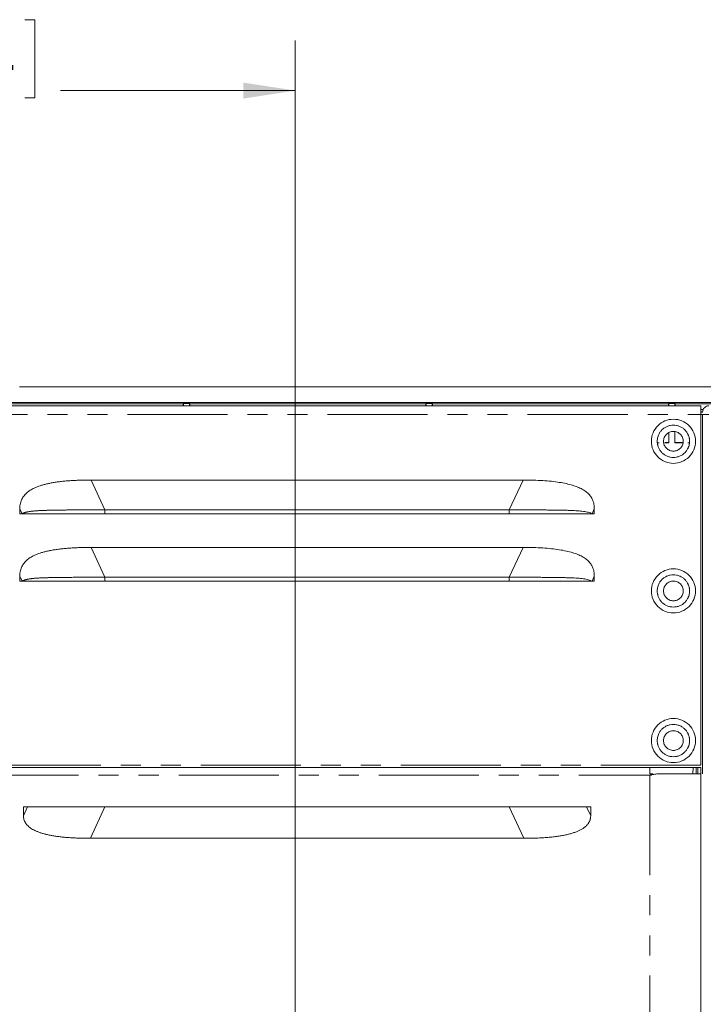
# Model space of a CAD drawing. Header units: millimetres. Extents: x 19 to 844, y 7 to 552.
# Tile 26 of 49: x 726 to 769, y 269 to 332. Entities that reach past the tile are written whole.
import ezdxf

# ---------------------------------------------------------------- set-up
doc = ezdxf.new("R2010")
doc.units = ezdxf.units.MM
doc.linetypes.add('PHANTOM', pattern=[12.7, 6.35, -1.27, 1.27, -1.27, 1.27, -1.27])
doc.styles.add('SLDTEXTSTYLE0', font='TXT', dxfattribs={"width": 0.75})
doc.dimstyles.new('SLDDIMSTYLE1', dxfattribs={"dimtxt": 3.125, "dimasz": 3.302, "dimexe": 0, "dimexo": 0.0625, "dimgap": 0.78125, "dimtad": 0, "dimtih": 1, "dimtoh": 1, "dimlfac": 2, "dimrnd": 1e-09, "dimzin": 4, "dimdsep": 46, "dimtxsty": 'SLDTEXTSTYLE0', "dimsah": 1, "dimcen": 0.09, "dimadec": 0, "dimazin": 1, "dimtfac": 1, "dimtofl": 0, "dimtmove": 0, "dimatfit": 3, "dimfxl": 0, "dimfrac": 2, "dimtolj": 1, "dimtzin": 12, "dimarcsym": 0})

# ---------------------------------------------------------------- blocks, each defined once
blk = doc.blocks.new('*D34')
at = {"color": 7, "linetype": 'Continuous', "lineweight": 0}
for p, q in [((716.716, 331.951), (716.081, 331.951)), ((716.081, 331.951), (716.081, 326.99)), ((726.384, 331.951), (727.019, 331.951)), ((727.019, 331.951), (727.019, 326.99)), ((693.549, 256.578), (693.549, 330.625)), ((743.549, 256.578), (743.549, 330.625)), ((693.549, 327.45), (708.45, 327.45)), ((716.081, 326.99), (716.716, 326.99)), ((727.019, 326.99), (726.384, 326.99)), ((743.549, 327.45), (728.647, 327.45))]:
    blk.add_line(p, q, dxfattribs=at)
for points in [[(693.549, 327.45), (696.851, 326.942), (696.851, 327.958)], [(743.549, 327.45), (740.247, 327.958), (740.247, 326.942)]]:
    blk.add_solid(points, dxfattribs=at)
at = {"color": 7, "linetype": 'Continuous', "lineweight": 0, "char_height": 3.125, "attachment_point": 1, "style": 'SLDTEXTSTYLE0'}
for s, insert in [('3.94', (717.509, 331.019, 3.562)), ('2X', (709.083, 326.391, 3.562)), ('100.0', (715.085, 326.343, 3.562))]:
    blk.add_mtext(s, dxfattribs=dict(at, insert=insert))

msp = doc.modelspace()

# ---------------------------------------------------------------- linework, layer by layer
at = {"color": 7, "linetype": 'Continuous', "lineweight": 15}
for p, q in [((726.0489, 308.6357), (795.2089, 308.6357)), ((541.8889, 307.6457), (795.2089, 307.6457)), ((736.4393, 307.5568), (724.0335, 307.5568)), ((736.462, 307.5795), (736.4393, 307.5568)), ((736.4506, 307.5795), (736.8358, 307.5795)), ((736.462, 307.4357), (736.462, 307.5795)), ((736.8585, 307.5568), (736.8358, 307.5795)), ((736.8358, 307.4357), (736.8358, 307.5795)), ((751.8393, 307.5568), (736.8472, 307.5568)), ((751.862, 307.5795), (751.8393, 307.5568)), ((751.8506, 307.5795), (752.2358, 307.5795)), ((751.862, 307.4357), (751.862, 307.5795)), ((752.2585, 307.5568), (752.2358, 307.5795)), ((752.2358, 307.4357), (752.2358, 307.5795)), ((767.2393, 307.5568), (752.2472, 307.5568)), ((767.262, 307.5795), (767.2393, 307.5568)), ((767.2506, 307.5795), (767.6358, 307.5795)), ((767.262, 307.4357), (767.262, 307.5795)), ((767.6585, 307.5568), (767.6358, 307.5795)), ((767.6358, 307.4357), (767.6358, 307.5795)), ((774.5393, 307.5568), (767.6472, 307.5568)), ((567.7989, 307.4357), (769.2989, 307.4357)), ((769.2989, 307.0607), (769.4039, 307.0607)), ((769.2989, 307.0357), (769.3989, 307.0357)), ((769.2989, 284.6307), (769.2989, 306.8857)), ((769.2989, 306.8857), (769.3989, 306.8857)), ((769.3989, 284.0807), (769.3989, 306.8857)), ((767.2489, 305.7225), (767.2489, 305.1007)), ((767.262, 305.0876), (767.262, 305.7293)), ((767.6358, 305.0876), (767.6358, 305.7945)), ((767.6489, 305.7908), (767.6489, 305.1007)), ((766.5434, 305.0876), (766.6436, 305.0876)), ((767.2489, 305.1007), (766.9949, 305.1007)), ((767.0051, 305.0876), (767.262, 305.0876)), ((767.2489, 305.1007), (767.262, 305.0876)), ((767.6489, 305.1007), (767.6358, 305.0876)), ((767.6358, 305.0876), (768.1569, 305.0876)), ((768.1029, 305.1007), (767.6489, 305.1007)), ((768.4542, 305.0876), (768.5544, 305.0876)), ((758.0033, 302.726), (730.5945, 302.726)), ((726.068, 300.9023), (726.068, 300.5857)), ((731.4677, 300.8356), (757.1301, 300.8356)), ((762.5298, 300.5857), (762.5298, 300.9023)), ((726.068, 300.5857), (726.2142, 300.5857)), ((726.2142, 300.5857), (726.5606, 300.5857)), ((726.5926, 300.5857), (731.4677, 300.5857)), ((757.1301, 300.5857), (731.4677, 300.5857)), ((757.1301, 300.5857), (757.1302, 300.5857)), ((762.3836, 300.5857), (762.0372, 300.5857)), ((762.3836, 300.5857), (762.5298, 300.5857)), ((758.0033, 298.4485), (730.5945, 298.4485)), ((726.068, 296.6248), (726.068, 296.3082)), ((726.068, 296.3082), (726.2142, 296.3082)), ((726.2142, 296.3082), (726.5606, 296.3082)), ((726.5926, 296.3082), (731.4677, 296.3082)), ((731.4677, 296.5581), (757.1301, 296.5581)), ((757.1301, 296.3082), (731.4677, 296.3082)), ((757.1301, 296.3082), (757.1302, 296.3082)), ((762.3836, 296.3082), (762.0372, 296.3082)), ((762.3836, 296.3082), (762.5298, 296.3082)), ((762.5298, 296.3082), (762.5298, 296.6248)), ((571.0489, 284.4807), (766.0489, 284.4807)), ((768.9921, 284.4807), (769.0989, 284.4807)), ((769.2989, 284.0807), (769.2989, 284.4807)), ((766.0489, 284.0807), (766.2516, 284.0807)), ((766.2516, 284.0201), (766.2516, 284.0807)), ((766.2516, 284.0288), (766.5001, 284.0807)), ((766.5001, 284.0807), (766.5634, 284.0807)), ((769.2989, 284.0807), (769.2989, 185.8807)), ((726.2989, 281.9807), (762.2989, 281.9807)), ((726.2989, 281.9807), (726.2989, 281.4141)), ((762.2989, 281.4141), (762.2989, 281.9807)), ((730.5439, 279.9807), (758.0539, 279.9807))]:
    msp.add_line(p, q, dxfattribs=at)
at = {"color": 8, "linetype": 'PHANTOM', "lineweight": 0}
for p, q in [((769.444, 307.2107), (769.2989, 307.2107)), ((567.7989, 306.8857), (769.2989, 306.8857)), ((731.4677, 300.8356), (730.5945, 302.726)), ((758.0033, 302.726), (757.1301, 300.8356)), ((726.2142, 300.5857), (726.068, 300.9023)), ((731.4677, 300.8356), (731.4677, 300.5857)), ((757.1301, 300.8356), (757.1301, 300.5857)), ((762.3836, 300.5857), (762.5298, 300.9023)), ((731.4677, 296.5581), (730.5945, 298.4485)), ((758.0033, 298.4485), (757.1301, 296.5581)), ((726.2142, 296.3082), (726.068, 296.6248)), ((731.4677, 296.5581), (731.4677, 296.3082)), ((757.1301, 296.5581), (757.1301, 296.3082)), ((762.3836, 296.3082), (762.5298, 296.6248)), ((769.2989, 284.6307), (567.7989, 284.6307)), ((768.7926, 284.4807), (768.7923, 284.0807)), ((768.9918, 284.0807), (768.9921, 284.4807)), ((769.0989, 284.4807), (769.0989, 284.0807)), ((571.0489, 283.9807), (766.0489, 283.9807)), ((766.0489, 283.9807), (766.0489, 185.9807)), ((726.2989, 281.4141), (726.5606, 281.9807)), ((730.5439, 279.9807), (731.4677, 281.9807)), ((758.0539, 279.9807), (757.1301, 281.9807)), ((762.0372, 281.9807), (762.2989, 281.4141))]:
    msp.add_line(p, q, dxfattribs=at)
at = {"color": 7, "linetype": 'Continuous', "lineweight": 15}
for points, knots in [([(736.4393, 307.5568), (736.4391, 307.5564), (736.4389, 307.5401), (736.4384, 307.4846), (736.4382, 307.4458), (736.438, 307.4068)], [0, 0, 0, 0, 0.5, 0.5, 1, 1, 1, 1]), ([(736.8598, 307.4068), (736.8596, 307.4458), (736.8594, 307.4846), (736.8589, 307.5401), (736.8587, 307.5564), (736.8585, 307.5568)], [0, 0, 0, 0, 0.5, 0.5, 1, 1, 1, 1]), ([(751.8393, 307.5568), (751.8391, 307.5564), (751.8389, 307.5401), (751.8384, 307.4846), (751.8382, 307.4458), (751.838, 307.4068)], [0, 0, 0, 0, 0.5, 0.5, 1, 1, 1, 1]), ([(752.2598, 307.4068), (752.2596, 307.4458), (752.2594, 307.4846), (752.2589, 307.5401), (752.2587, 307.5564), (752.2585, 307.5568)], [0, 0, 0, 0, 0.5, 0.5, 1, 1, 1, 1]), ([(767.2393, 307.5568), (767.2391, 307.5564), (767.2389, 307.5401), (767.2384, 307.4846), (767.2382, 307.4458), (767.238, 307.4068)], [0, 0, 0, 0, 0.5, 0.5, 1, 1, 1, 1]), ([(767.6598, 307.4068), (767.6596, 307.4458), (767.6594, 307.4846), (767.6589, 307.5401), (767.6587, 307.5564), (767.6585, 307.5568)], [0, 0, 0, 0, 0.5, 0.5, 1, 1, 1, 1]), ([(769.2989, 307.4357), (769.2989, 307.4357), (769.2989, 307.4214), (769.2989, 307.3663), (769.2989, 307.3255), (769.2989, 307.2237), (769.2989, 307.1627), (769.2989, 307.0297), (769.2989, 306.9577), (769.2989, 306.8857)], [0, 0, 0, 0, 0.25, 0.25, 0.5, 0.5, 0.75, 0.75, 1, 1, 1, 1]), ([(769.7989, 307.4357), (769.6942, 307.4357), (769.5901, 307.3926), (769.442, 307.2445), (769.3989, 307.1404), (769.3989, 307.0357)], [0, 0, 0, 0, 0.5, 0.5, 1, 1, 1, 1]), ([(766.1489, 305.1857), (766.1489, 305.369), (766.1853, 305.5521), (766.3256, 305.8908), (766.4294, 306.0461), (766.6885, 306.3052), (766.8438, 306.409), (767.1825, 306.5493), (767.3656, 306.5857), (767.5489, 306.5857)], [0, 0, 0, 0, 0.25, 0.25, 0.5, 0.5, 0.75, 0.75, 1, 1, 1, 1]), ([(767.5489, 306.5857), (767.7322, 306.5857), (767.9154, 306.5493), (768.254, 306.409), (768.4093, 306.3052), (768.6684, 306.0461), (768.7722, 305.8908), (768.9125, 305.5521), (768.9489, 305.369), (768.9489, 305.1857)], [0, 0, 0, 0, 0.25, 0.25, 0.5, 0.5, 0.75, 0.75, 1, 1, 1, 1]), ([(769.3989, 306.8857), (769.3995, 306.8857), (769.4006, 306.8857), (769.4082, 306.8857), (769.4203, 306.8857), (769.4372, 306.8857), (769.4587, 306.8857), (769.485, 306.8857), (769.5224, 306.8857), (769.5749, 306.8857), (769.6442, 306.8857), (769.7199, 306.8857), (769.7723, 306.8857), (769.7989, 306.8857)], [0, 0, 0, 0, 0.0741216, 0.1458791, 0.2161293, 0.2857847, 0.3557812, 0.427041, 0.5004389, 0.6238899, 0.7502344, 0.8729231, 1, 1, 1, 1]), ([(768.5739, 305.1857), (768.5735, 305.2082), (768.5726, 305.2531), (768.5659, 305.3199), (768.5551, 305.3859), (768.5399, 305.451), (768.5203, 305.5152), (768.4809, 305.6198), (768.407, 305.759), (768.2783, 305.9149), (768.1223, 306.0437), (767.9437, 306.1386), (767.7503, 306.1979), (767.549, 306.2171), (767.3476, 306.1979), (767.1543, 306.1386), (766.9756, 306.0438), (766.8196, 305.9151), (766.6909, 305.7591), (766.6064, 305.6001), (766.556, 305.4519), (766.5289, 305.32), (766.5256, 305.2306), (766.5239, 305.1857)], [0, 0, 0, 0, 0.0210188, 0.0418531, 0.062592, 0.083326, 0.1041455, 0.1251401, 0.1875782, 0.2501042, 0.3125423, 0.3750683, 0.4375064, 0.5000324, 0.5624705, 0.6249965, 0.6874346, 0.7499606, 0.8123987, 0.8749247, 0.9166788, 0.958129, 1, 1, 1, 1]), ([(766.9239, 305.1857), (766.9239, 305.2675), (766.9402, 305.3493), (767.0028, 305.5005), (767.0491, 305.5698), (767.1648, 305.6855), (767.2341, 305.7318), (767.3853, 305.7944), (767.4671, 305.8107), (767.6307, 305.8107), (767.7125, 305.7944), (767.8637, 305.7318), (767.933, 305.6855), (768.0487, 305.5698), (768.095, 305.5005), (768.1576, 305.3493), (768.1739, 305.2675), (768.1739, 305.1857)], [0, 0, 0, 0, 0.125, 0.125, 0.25, 0.25, 0.375, 0.375, 0.5, 0.5, 0.625, 0.625, 0.75, 0.75, 0.875, 0.875, 1, 1, 1, 1]), ([(767.5489, 303.7857), (767.3656, 303.7857), (767.1825, 303.8221), (766.8438, 303.9624), (766.6885, 304.0662), (766.4294, 304.3253), (766.3256, 304.4806), (766.1853, 304.8193), (766.1489, 305.0024), (766.1489, 305.1857)], [0, 0, 0, 0, 0.25, 0.25, 0.5, 0.5, 0.75, 0.75, 1, 1, 1, 1]), ([(766.5239, 305.1857), (766.5243, 305.1632), (766.5252, 305.1183), (766.5319, 305.0515), (766.5427, 304.9855), (766.5579, 304.9204), (766.5775, 304.8562), (766.6169, 304.7516), (766.6908, 304.6124), (766.8195, 304.4565), (766.9755, 304.3277), (767.1541, 304.2328), (767.3475, 304.1736), (767.5488, 304.1543), (767.7502, 304.1735), (767.9435, 304.2328), (768.1222, 304.3276), (768.2782, 304.4563), (768.4069, 304.6123), (768.4914, 304.7713), (768.5418, 304.9195), (768.5689, 305.0514), (768.5722, 305.1408), (768.5739, 305.1857)], [0, 0, 0, 0, 0.0210188, 0.0418531, 0.062592, 0.083326, 0.1041455, 0.1251401, 0.1875782, 0.2501042, 0.3125423, 0.3750683, 0.4375064, 0.5000324, 0.5624705, 0.6249965, 0.6874346, 0.7499606, 0.8123987, 0.8749247, 0.9166788, 0.958129, 1, 1, 1, 1]), ([(768.1739, 305.1857), (768.1739, 305.1039), (768.1576, 305.0221), (768.095, 304.8709), (768.0487, 304.8016), (767.933, 304.6859), (767.8637, 304.6396), (767.7125, 304.577), (767.6307, 304.5607), (767.4671, 304.5607), (767.3853, 304.577), (767.2341, 304.6396), (767.1648, 304.6859), (767.0491, 304.8016), (767.0028, 304.8709), (766.9402, 305.0221), (766.9239, 305.1039), (766.9239, 305.1857)], [0, 0, 0, 0, 0.125, 0.125, 0.25, 0.25, 0.375, 0.375, 0.5, 0.5, 0.625, 0.625, 0.75, 0.75, 0.875, 0.875, 1, 1, 1, 1]), ([(768.9489, 305.1857), (768.9489, 305.0024), (768.9125, 304.8193), (768.7722, 304.4806), (768.6684, 304.3253), (768.4093, 304.0662), (768.254, 303.9624), (767.9154, 303.8221), (767.7322, 303.7857), (767.5489, 303.7857)], [0, 0, 0, 0, 0.25, 0.25, 0.5, 0.5, 0.75, 0.75, 1, 1, 1, 1]), ([(730.5945, 302.726), (730.4733, 302.7255), (730.2359, 302.7245), (729.8878, 302.7162), (729.5553, 302.7028), (729.2384, 302.6839), (728.9371, 302.6596), (728.6512, 302.6297), (728.3808, 302.5941), (728.1256, 302.5529), (727.8855, 302.5062), (727.6605, 302.4537), (727.4059, 302.383), (727.1317, 302.2876), (726.8498, 302.1564), (726.6109, 302.0063), (726.4133, 301.8325), (726.257, 301.6328), (726.1582, 301.4351), (726.1019, 301.2502), (726.0729, 301.0812), (726.0697, 300.9633), (726.068, 300.9023)], [0, 0, 0, 0, 0.0676901, 0.1324715, 0.1943688, 0.2534137, 0.3096425, 0.3630966, 0.4138259, 0.4618888, 0.5073524, 0.5502999, 0.5908299, 0.6547958, 0.7121592, 0.7639959, 0.8117842, 0.8582917, 0.9046617, 0.9342519, 0.9659543, 1, 1, 1, 1]), ([(762.5298, 300.9023), (762.5294, 300.9333), (762.5286, 300.9943), (762.5212, 301.084), (762.5095, 301.1699), (762.4929, 301.252), (762.4717, 301.3302), (762.4276, 301.4589), (762.3411, 301.6324), (762.1849, 301.8321), (761.9874, 302.0059), (761.7484, 302.1562), (761.4665, 302.2874), (761.1319, 302.4038), (760.7415, 302.5034), (760.2935, 302.5857), (759.7945, 302.6494), (759.2439, 302.6939), (758.641, 302.7214), (758.2217, 302.7244), (758.0033, 302.726)], [0, 0, 0, 0, 0.0173168, 0.0340344, 0.0501631, 0.0657267, 0.0807603, 0.0953061, 0.1416498, 0.1881394, 0.2359488, 0.2877997, 0.3451724, 0.4091448, 0.4852838, 0.5698242, 0.6632533, 0.7659271, 0.8781095, 1, 1, 1, 1]), ([(726.2142, 300.5857), (726.2268, 300.5924), (726.2521, 300.6057), (726.2949, 300.6248), (726.3412, 300.643), (726.3913, 300.66), (726.4449, 300.6757), (726.5016, 300.6901), (726.5608, 300.7032), (726.622, 300.7152), (726.6853, 300.7261), (726.7507, 300.7359), (726.8181, 300.7447), (726.8877, 300.7526), (726.9593, 300.76), (727.0331, 300.7667), (727.1091, 300.7727), (727.1873, 300.7781), (727.2677, 300.7829), (727.3503, 300.7871), (727.4352, 300.7909), (727.5223, 300.7942), (727.6118, 300.7974), (727.7036, 300.8004), (727.7977, 300.8032), (727.8943, 300.8058), (727.9932, 300.8081), (728.0946, 300.8103), (728.1985, 300.8124), (728.3049, 300.8142), (728.4138, 300.816), (728.5252, 300.8176), (728.6392, 300.819), (728.7558, 300.8204), (728.8749, 300.8217), (728.9965, 300.8229), (729.1208, 300.8241), (729.2477, 300.8252), (729.3772, 300.8262), (729.5093, 300.8272), (729.6441, 300.8281), (729.7815, 300.8289), (729.9215, 300.8296), (730.0642, 300.8303), (730.2095, 300.831), (730.3576, 300.8317), (730.5082, 300.8323), (730.6616, 300.833), (730.8176, 300.8335), (730.9763, 300.8341), (731.1377, 300.8346), (731.3018, 300.8351), (731.4121, 300.8354), (731.4677, 300.8356)], [0, 0, 0, 0, 0.0136587, 0.0273007, 0.0409204, 0.054528, 0.0681437, 0.0817901, 0.0954836, 0.1092329, 0.1230541, 0.1369733, 0.1510257, 0.1652544, 0.1796993, 0.1943745, 0.2092905, 0.2244608, 0.2399007, 0.2556278, 0.2716611, 0.2880209, 0.304727, 0.3217898, 0.3392162, 0.3570138, 0.3751909, 0.3937565, 0.4127199, 0.43209, 0.4518726, 0.4720734, 0.4926976, 0.5137505, 0.5352371, 0.5571621, 0.5795292, 0.6023419, 0.6256039, 0.6493185, 0.6734889, 0.6981182, 0.723209, 0.7487641, 0.7747856, 0.8012758, 0.8282369, 0.8556711, 0.8835803, 0.9119664, 0.9408309, 0.970175, 1, 1, 1, 1]), ([(757.1301, 300.8356), (757.2701, 300.8352), (757.5443, 300.8344), (757.9468, 300.833), (758.332, 300.8313), (758.6998, 300.8296), (759.0505, 300.8275), (759.384, 300.825), (759.7005, 300.822), (760.0003, 300.8186), (760.2836, 300.8146), (760.5505, 300.8096), (760.8015, 300.8034), (761.0369, 300.7958), (761.2577, 300.7872), (761.4639, 300.7753), (761.6555, 300.759), (761.8339, 300.7389), (761.9984, 300.7123), (762.1494, 300.6785), (762.2828, 300.6361), (762.35, 300.6025), (762.3836, 300.5857)], [0, 0, 0, 0, 0.0751128, 0.147111, 0.2160216, 0.2818791, 0.3447216, 0.4045953, 0.4615545, 0.5156611, 0.5669933, 0.6156421, 0.661734, 0.7054121, 0.7468251, 0.78626, 0.8240056, 0.8602974, 0.8956485, 0.9305444, 0.9652311, 1, 1, 1, 1]), ([(730.5945, 298.4485), (730.4733, 298.448), (730.2359, 298.447), (729.8878, 298.4387), (729.5553, 298.4253), (729.2384, 298.4064), (728.9371, 298.3821), (728.6512, 298.3522), (728.3808, 298.3166), (728.1256, 298.2754), (727.8855, 298.2287), (727.6605, 298.1762), (727.4059, 298.1055), (727.1317, 298.0101), (726.8498, 297.8789), (726.6109, 297.7288), (726.4133, 297.555), (726.257, 297.3553), (726.1582, 297.1576), (726.1019, 296.9727), (726.0729, 296.8037), (726.0697, 296.6858), (726.068, 296.6248)], [0, 0, 0, 0, 0.06769015, 0.13247145, 0.1943688, 0.25341367, 0.30964254, 0.36309665, 0.41382591, 0.46188881, 0.50735243, 0.55029985, 0.59082993, 0.65479581, 0.71215922, 0.76399594, 0.81178422, 0.85829173, 0.90466167, 0.93425188, 0.96595428, 1, 1, 1, 1]), ([(762.5298, 296.6248), (762.5294, 296.6558), (762.5286, 296.7168), (762.5212, 296.8065), (762.5095, 296.8924), (762.4929, 296.9745), (762.4717, 297.0527), (762.4276, 297.1814), (762.3411, 297.3549), (762.1849, 297.5546), (761.9874, 297.7284), (761.7484, 297.8787), (761.4665, 298.0099), (761.1319, 298.1263), (760.7415, 298.2259), (760.2935, 298.3082), (759.7945, 298.3719), (759.2439, 298.4164), (758.641, 298.4439), (758.2217, 298.4469), (758.0033, 298.4485)], [0, 0, 0, 0, 0.0173168, 0.0340344, 0.0501631, 0.0657267, 0.0807603, 0.0953061, 0.1416498, 0.1881394, 0.2359488, 0.2877997, 0.3451724, 0.4091448, 0.4852838, 0.5698242, 0.6632533, 0.7659271, 0.8781095, 1, 1, 1, 1]), ([(766.1489, 295.6857), (766.1489, 295.869), (766.1853, 296.0521), (766.3256, 296.3908), (766.4294, 296.5461), (766.6885, 296.8052), (766.8438, 296.909), (767.1825, 297.0493), (767.3656, 297.0857), (767.5489, 297.0857)], [0, 0, 0, 0, 0.25, 0.25, 0.5, 0.5, 0.75, 0.75, 1, 1, 1, 1]), ([(767.5489, 297.0857), (767.7322, 297.0857), (767.9154, 297.0493), (768.254, 296.909), (768.4093, 296.8052), (768.6684, 296.5461), (768.7722, 296.3908), (768.9125, 296.0521), (768.9489, 295.869), (768.9489, 295.6857)], [0, 0, 0, 0, 0.25, 0.25, 0.5, 0.5, 0.75, 0.75, 1, 1, 1, 1]), ([(726.2142, 296.3082), (726.2268, 296.3149), (726.2521, 296.3282), (726.2949, 296.3473), (726.3412, 296.3655), (726.3913, 296.3825), (726.4449, 296.3982), (726.5016, 296.4126), (726.5608, 296.4257), (726.622, 296.4377), (726.6853, 296.4486), (726.7507, 296.4584), (726.8181, 296.4672), (726.8877, 296.4751), (726.9593, 296.4825), (727.0331, 296.4892), (727.1091, 296.4952), (727.1873, 296.5006), (727.2677, 296.5054), (727.3503, 296.5096), (727.4352, 296.5134), (727.5223, 296.5167), (727.6118, 296.5199), (727.7036, 296.5229), (727.7977, 296.5257), (727.8943, 296.5283), (727.9932, 296.5306), (728.0946, 296.5328), (728.1985, 296.5349), (728.3049, 296.5367), (728.4138, 296.5385), (728.5252, 296.5401), (728.6392, 296.5415), (728.7558, 296.5429), (728.8749, 296.5442), (728.9965, 296.5454), (729.1208, 296.5466), (729.2477, 296.5477), (729.3772, 296.5487), (729.5093, 296.5497), (729.6441, 296.5506), (729.7815, 296.5514), (729.9215, 296.5521), (730.0642, 296.5528), (730.2095, 296.5535), (730.3576, 296.5542), (730.5082, 296.5548), (730.6616, 296.5555), (730.8176, 296.556), (730.9763, 296.5566), (731.1377, 296.5571), (731.3018, 296.5576), (731.4121, 296.5579), (731.4677, 296.5581)], [0, 0, 0, 0, 0.0136587, 0.0273007, 0.0409204, 0.054528, 0.0681437, 0.0817901, 0.0954836, 0.1092329, 0.1230541, 0.1369733, 0.1510257, 0.1652544, 0.1796993, 0.1943745, 0.2092905, 0.2244608, 0.2399007, 0.2556278, 0.2716611, 0.2880209, 0.304727, 0.3217898, 0.3392162, 0.3570138, 0.3751909, 0.3937565, 0.4127199, 0.43209, 0.4518726, 0.4720734, 0.4926976, 0.5137505, 0.5352371, 0.5571621, 0.5795292, 0.6023419, 0.6256039, 0.6493185, 0.6734889, 0.6981182, 0.723209, 0.7487641, 0.7747856, 0.8012758, 0.8282369, 0.8556711, 0.8835803, 0.9119664, 0.9408309, 0.970175, 1, 1, 1, 1]), ([(757.1301, 296.5581), (757.2701, 296.5577), (757.5443, 296.5569), (757.9468, 296.5555), (758.332, 296.5538), (758.6998, 296.5521), (759.0505, 296.55), (759.384, 296.5475), (759.7005, 296.5445), (760.0003, 296.5411), (760.2836, 296.5371), (760.5505, 296.5321), (760.8015, 296.5259), (761.0369, 296.5183), (761.2577, 296.5097), (761.4639, 296.4978), (761.6555, 296.4815), (761.8339, 296.4614), (761.9984, 296.4348), (762.1494, 296.401), (762.2828, 296.3586), (762.35, 296.325), (762.3836, 296.3082)], [0, 0, 0, 0, 0.0751128, 0.147111, 0.2160216, 0.2818791, 0.3447216, 0.4045953, 0.4615545, 0.5156611, 0.5669933, 0.6156421, 0.661734, 0.7054121, 0.7468251, 0.78626, 0.8240056, 0.8602974, 0.8956485, 0.9305444, 0.9652311, 1, 1, 1, 1]), ([(768.5739, 295.6857), (768.5735, 295.7082), (768.5726, 295.7531), (768.5659, 295.8199), (768.5551, 295.8859), (768.5399, 295.951), (768.5203, 296.0152), (768.4809, 296.1198), (768.407, 296.259), (768.2783, 296.4149), (768.1223, 296.5437), (767.9437, 296.6386), (767.7503, 296.6979), (767.549, 296.7171), (767.3476, 296.6979), (767.1543, 296.6386), (766.9756, 296.5438), (766.8196, 296.4151), (766.6909, 296.2591), (766.6064, 296.1001), (766.556, 295.9519), (766.5289, 295.82), (766.5256, 295.7306), (766.5239, 295.6857)], [0, 0, 0, 0, 0.02101884, 0.04185309, 0.06259199, 0.08332597, 0.10414554, 0.12514011, 0.18757819, 0.25010421, 0.31254229, 0.37506831, 0.43750639, 0.50003241, 0.56247049, 0.62499651, 0.68743458, 0.7499606, 0.81239868, 0.8749247, 0.91667881, 0.95812901, 1, 1, 1, 1]), ([(766.9239, 295.6857), (766.9239, 295.7675), (766.9402, 295.8493), (767.0028, 296.0005), (767.0491, 296.0698), (767.1648, 296.1855), (767.2341, 296.2318), (767.3853, 296.2944), (767.4671, 296.3107), (767.6307, 296.3107), (767.7125, 296.2944), (767.8637, 296.2318), (767.933, 296.1855), (768.0487, 296.0698), (768.095, 296.0005), (768.1576, 295.8493), (768.1739, 295.7675), (768.1739, 295.6857)], [0, 0, 0, 0, 0.125, 0.125, 0.25, 0.25, 0.375, 0.375, 0.5, 0.5, 0.625, 0.625, 0.75, 0.75, 0.875, 0.875, 1, 1, 1, 1]), ([(767.5489, 294.2857), (767.3656, 294.2857), (767.1825, 294.3221), (766.8438, 294.4624), (766.6885, 294.5662), (766.4294, 294.8253), (766.3256, 294.9806), (766.1853, 295.3193), (766.1489, 295.5024), (766.1489, 295.6857)], [0, 0, 0, 0, 0.25, 0.25, 0.5, 0.5, 0.75, 0.75, 1, 1, 1, 1]), ([(766.5239, 295.6857), (766.5243, 295.6632), (766.5252, 295.6183), (766.5319, 295.5515), (766.5427, 295.4855), (766.5579, 295.4204), (766.5775, 295.3562), (766.6169, 295.2516), (766.6908, 295.1124), (766.8195, 294.9565), (766.9755, 294.8277), (767.1541, 294.7328), (767.3475, 294.6736), (767.5488, 294.6543), (767.7502, 294.6735), (767.9435, 294.7328), (768.1222, 294.8276), (768.2782, 294.9563), (768.4069, 295.1123), (768.4914, 295.2713), (768.5418, 295.4195), (768.5689, 295.5514), (768.5722, 295.6408), (768.5739, 295.6857)], [0, 0, 0, 0, 0.02101884, 0.04185309, 0.06259199, 0.08332597, 0.10414554, 0.12514011, 0.18757819, 0.25010421, 0.31254229, 0.37506831, 0.43750639, 0.50003241, 0.56247049, 0.62499651, 0.68743458, 0.7499606, 0.81239868, 0.8749247, 0.91667881, 0.95812901, 1, 1, 1, 1]), ([(768.1739, 295.6857), (768.1739, 295.6039), (768.1576, 295.5221), (768.095, 295.3709), (768.0487, 295.3016), (767.933, 295.1859), (767.8637, 295.1396), (767.7125, 295.077), (767.6307, 295.0607), (767.4671, 295.0607), (767.3853, 295.077), (767.2341, 295.1396), (767.1648, 295.1859), (767.0491, 295.3016), (767.0028, 295.3709), (766.9402, 295.5221), (766.9239, 295.6039), (766.9239, 295.6857)], [0, 0, 0, 0, 0.125, 0.125, 0.25, 0.25, 0.375, 0.375, 0.5, 0.5, 0.625, 0.625, 0.75, 0.75, 0.875, 0.875, 1, 1, 1, 1]), ([(768.9489, 295.6857), (768.9489, 295.5024), (768.9125, 295.3193), (768.7722, 294.9806), (768.6684, 294.8253), (768.4093, 294.5662), (768.254, 294.4624), (767.9154, 294.3221), (767.7322, 294.2857), (767.5489, 294.2857)], [0, 0, 0, 0, 0.25, 0.25, 0.5, 0.5, 0.75, 0.75, 1, 1, 1, 1]), ([(766.1489, 286.1857), (766.1489, 286.369), (766.1853, 286.5521), (766.3256, 286.8908), (766.4294, 287.0461), (766.6885, 287.3052), (766.8438, 287.409), (767.1825, 287.5493), (767.3656, 287.5857), (767.5489, 287.5857)], [0, 0, 0, 0, 0.25, 0.25, 0.5, 0.5, 0.75, 0.75, 1, 1, 1, 1]), ([(767.5489, 287.5857), (767.7322, 287.5857), (767.9154, 287.5493), (768.254, 287.409), (768.4093, 287.3052), (768.6684, 287.0461), (768.7722, 286.8908), (768.9125, 286.5521), (768.9489, 286.369), (768.9489, 286.1857)], [0, 0, 0, 0, 0.25, 0.25, 0.5, 0.5, 0.75, 0.75, 1, 1, 1, 1]), ([(768.5739, 286.1857), (768.5735, 286.2082), (768.5726, 286.2531), (768.5659, 286.3199), (768.5551, 286.3859), (768.5399, 286.451), (768.5203, 286.5152), (768.4809, 286.6198), (768.407, 286.759), (768.2783, 286.9149), (768.1223, 287.0437), (767.9437, 287.1386), (767.7503, 287.1979), (767.549, 287.2171), (767.3476, 287.1979), (767.1543, 287.1386), (766.9756, 287.0438), (766.8196, 286.9151), (766.6909, 286.7591), (766.6064, 286.6001), (766.556, 286.4519), (766.5289, 286.32), (766.5256, 286.2306), (766.5239, 286.1857)], [0, 0, 0, 0, 0.02101884, 0.04185309, 0.06259199, 0.08332597, 0.10414554, 0.12514011, 0.18757819, 0.25010421, 0.31254229, 0.37506831, 0.43750639, 0.50003241, 0.56247049, 0.62499651, 0.68743458, 0.7499606, 0.81239868, 0.8749247, 0.91667881, 0.95812901, 1, 1, 1, 1]), ([(766.9239, 286.1857), (766.9239, 286.2675), (766.9402, 286.3493), (767.0028, 286.5005), (767.0491, 286.5698), (767.1648, 286.6855), (767.2341, 286.7318), (767.3853, 286.7944), (767.4671, 286.8107), (767.6307, 286.8107), (767.7125, 286.7944), (767.8637, 286.7318), (767.933, 286.6855), (768.0487, 286.5698), (768.095, 286.5005), (768.1576, 286.3493), (768.1739, 286.2675), (768.1739, 286.1857)], [0, 0, 0, 0, 0.125, 0.125, 0.25, 0.25, 0.375, 0.375, 0.5, 0.5, 0.625, 0.625, 0.75, 0.75, 0.875, 0.875, 1, 1, 1, 1]), ([(767.5489, 284.7857), (767.3656, 284.7857), (767.1825, 284.8221), (766.8438, 284.9624), (766.6885, 285.0662), (766.4294, 285.3253), (766.3256, 285.4806), (766.1853, 285.8193), (766.1489, 286.0024), (766.1489, 286.1857)], [0, 0, 0, 0, 0.25, 0.25, 0.5, 0.5, 0.75, 0.75, 1, 1, 1, 1]), ([(766.5239, 286.1857), (766.5243, 286.1632), (766.5252, 286.1183), (766.5319, 286.0515), (766.5427, 285.9855), (766.5579, 285.9204), (766.5775, 285.8562), (766.6169, 285.7516), (766.6908, 285.6124), (766.8195, 285.4565), (766.9755, 285.3277), (767.1541, 285.2328), (767.3475, 285.1736), (767.5488, 285.1543), (767.7502, 285.1735), (767.9435, 285.2328), (768.1222, 285.3276), (768.2782, 285.4563), (768.4069, 285.6123), (768.4914, 285.7713), (768.5418, 285.9195), (768.5689, 286.0514), (768.5722, 286.1408), (768.5739, 286.1857)], [0, 0, 0, 0, 0.02101884, 0.04185309, 0.06259199, 0.08332597, 0.10414554, 0.12514011, 0.18757819, 0.25010421, 0.31254229, 0.37506831, 0.43750639, 0.50003241, 0.56247049, 0.62499651, 0.68743458, 0.7499606, 0.81239868, 0.8749247, 0.91667881, 0.95812901, 1, 1, 1, 1]), ([(768.1739, 286.1857), (768.1739, 286.1039), (768.1576, 286.0221), (768.095, 285.8709), (768.0487, 285.8016), (767.933, 285.6859), (767.8637, 285.6396), (767.7125, 285.577), (767.6307, 285.5607), (767.4671, 285.5607), (767.3853, 285.577), (767.2341, 285.6396), (767.1648, 285.6859), (767.0491, 285.8016), (767.0028, 285.8709), (766.9402, 286.0221), (766.9239, 286.1039), (766.9239, 286.1857)], [0, 0, 0, 0, 0.125, 0.125, 0.25, 0.25, 0.375, 0.375, 0.5, 0.5, 0.625, 0.625, 0.75, 0.75, 0.875, 0.875, 1, 1, 1, 1]), ([(768.9489, 286.1857), (768.9489, 286.0024), (768.9125, 285.8193), (768.7722, 285.4806), (768.6684, 285.3253), (768.4093, 285.0662), (768.254, 284.9624), (767.9154, 284.8221), (767.7322, 284.7857), (767.5489, 284.7857)], [0, 0, 0, 0, 0.25, 0.25, 0.5, 0.5, 0.75, 0.75, 1, 1, 1, 1]), ([(766.0489, 284.4368), (766.0489, 284.4163), (766.0489, 284.371), (766.0489, 284.2441), (766.0489, 284.1352), (766.0489, 284.0807)], [0, 0, 0, 0, 0.2912173, 0.6456086, 1, 1, 1, 1]), ([(766.0495, 284.4807), (766.0496, 284.4807), (766.3376, 284.4807), (766.9134, 284.4807), (767.6925, 284.4807), (768.3108, 284.4807), (768.6791, 284.4807), (768.7772, 284.4807), (768.7925, 284.4807)], [0.00041618, 0.00041618, 0.00041618, 0.00041618, 0.00046708, 0.20940003, 0.41833299, 0.62726595, 0.8361989, 1, 1, 1, 1]), ([(768.7926, 284.4807), (768.796, 284.4807), (768.819, 284.4807), (768.8922, 284.4807), (768.942, 284.4807), (768.9921, 284.4807)], [0, 0, 0, 0, 0.5, 0.5, 1, 1, 1, 1]), ([(769.0989, 284.4807), (769.1097, 284.4807), (769.1309, 284.4807), (769.1615, 284.4807), (769.1902, 284.4807), (769.2168, 284.4807), (769.2426, 284.4807), (769.2663, 284.4807), (769.2846, 284.4807), (769.2966, 284.4807), (769.2981, 284.4807), (769.2989, 284.4807)], [0, 0, 0, 0, 0.1030424, 0.2021112, 0.2996526, 0.398227, 0.5003169, 0.623798, 0.7501734, 0.872892, 1, 1, 1, 1]), ([(766.2516, 284.0807), (766.2178, 284.0642), (766.1502, 284.0311), (766.0827, 283.9975), (766.0489, 283.9807)], [0, 0, 0, 0, 0.5000017, 1, 1, 1, 1]), ([(766.0489, 283.9807), (766.0492, 283.9808), (766.0499, 283.981), (766.0496, 283.9808), (766.0495, 283.9808)], [0, 0, 0, 0, 0.4999989, 1, 1, 1, 1]), ([(766.0495, 283.9808), (766.0607, 283.9818), (766.0832, 283.984), (766.117, 283.9872), (766.1394, 283.9894), (766.1507, 283.9905)], [0, 0, 0, 0, 0.3337808, 0.6668055, 1, 1, 1, 1]), ([(766.5634, 284.0807), (766.6056, 284.0807), (766.6898, 284.0807), (766.8145, 284.0807), (766.9377, 284.0807), (767.0592, 284.0807), (767.179, 284.0807), (767.2971, 284.0807), (767.4136, 284.0807), (767.5285, 284.0807), (767.7719, 284.0807), (768.125, 284.0807), (768.5347, 284.0807), (768.8692, 284.0807), (769.0653, 284.0807), (769.1731, 284.0807), (769.2294, 284.0807), (769.2693, 284.0807), (769.2943, 284.0807), (769.2974, 284.0807), (769.2989, 284.0807)], [0, 0, 0, 0, 0.0280022, 0.0558527, 0.083594, 0.111269, 0.1389209, 0.1665932, 0.194329, 0.2221713, 0.2501626, 0.3750622, 0.5000174, 0.624917, 0.7498722, 0.8001229, 0.8500095, 0.899783, 0.9496962, 1, 1, 1, 1]), ([(730.5439, 279.9807), (730.4236, 279.9812), (730.1881, 279.9822), (729.843, 279.9904), (729.514, 280.0038), (729.2009, 280.0226), (728.9039, 280.0468), (728.623, 280.0764), (728.358, 280.1115), (728.1091, 280.1519), (727.8762, 280.1977), (727.6593, 280.249), (727.4583, 280.3056), (727.2734, 280.3677), (727.1044, 280.4352), (726.9514, 280.5082), (726.8143, 280.5866), (726.6932, 280.6706), (726.588, 280.7602), (726.4987, 280.8554), (726.4256, 280.9563), (726.3687, 281.0629), (726.3284, 281.1752), (726.3033, 281.2929), (726.3004, 281.3733), (726.2989, 281.4141)], [0, 0, 0, 0, 0.0746674, 0.1460341, 0.2141202, 0.278949, 0.3405473, 0.3989465, 0.4541835, 0.5063017, 0.5553531, 0.6013998, 0.644517, 0.6847963, 0.7223501, 0.757317, 0.7898689, 0.8202185, 0.848628, 0.8754169, 0.9009653, 0.9257106, 0.9501336, 0.9747337, 1, 1, 1, 1]), ([(762.2989, 281.4141), (762.2984, 281.3905), (762.2974, 281.3437), (762.2892, 281.2745), (762.276, 281.2071), (762.2573, 281.1415), (762.2334, 281.0777), (762.2041, 281.0156), (762.1694, 280.9555), (762.1295, 280.8971), (762.0842, 280.8405), (762.0336, 280.7858), (761.9777, 280.7329), (761.9165, 280.6818), (761.85, 280.6325), (761.7783, 280.5851), (761.7012, 280.5394), (761.6188, 280.4955), (761.5312, 280.4535), (761.4382, 280.4132), (761.34, 280.3747), (761.2364, 280.338), (761.1276, 280.3032), (761.0134, 280.2701), (760.894, 280.2387), (760.7692, 280.2092), (760.6392, 280.1815), (760.5038, 280.1556), (760.3632, 280.1314), (760.2172, 280.1091), (760.066, 280.0885), (759.9094, 280.0697), (759.7476, 280.0527), (759.5804, 280.0375), (759.4079, 280.0241), (759.2302, 280.0125), (759.0471, 280.0027), (758.8587, 279.9946), (758.665, 279.9884), (758.466, 279.984), (758.2617, 279.9812), (758.1237, 279.9809), (758.0539, 279.9807)], [0, 0, 0, 0, 0.0146421, 0.0289982, 0.0431573, 0.0572126, 0.0712588, 0.0853913, 0.0997035, 0.1142854, 0.1292221, 0.1445929, 0.1604705, 0.1769209, 0.1940035, 0.2117714, 0.2302716, 0.249546, 0.2696315, 0.2905607, 0.3123626, 0.3350626, 0.3586834, 0.383245, 0.4087653, 0.4352602, 0.462744, 0.4912293, 0.5207276, 0.5512493, 0.5828035, 0.6153989, 0.6490429, 0.6837425, 0.7195041, 0.7563334, 0.7942358, 0.833216, 0.8732786, 0.9144276, 0.9566669, 1, 1, 1, 1])]:
    msp.add_open_spline(points, degree=3, knots=knots, dxfattribs=at)
for points in [[(731.4677, 300.5857), (731.2224, 300.5857), (730.7515, 300.5857), (730.1038, 300.5857), (729.5142, 300.5857), (728.9785, 300.5857), (728.4944, 300.5857), (728.06, 300.5857), (727.671, 300.5857), (727.3097, 300.5857), (726.9935, 300.5857), (726.7368, 300.5857), (726.6108, 300.5857), (726.5606, 300.5857)], [(762.0372, 300.5857), (761.9879, 300.5857), (761.8634, 300.5857), (761.6018, 300.5857), (761.2834, 300.5857), (760.9218, 300.5857), (760.5143, 300.5857), (760.061, 300.5857), (759.5679, 300.5857), (759.0334, 300.5857), (758.4525, 300.5857), (757.8226, 300.5857), (757.3668, 300.5857), (757.1301, 300.5857)], [(731.4677, 296.3082), (731.2224, 296.3082), (730.7515, 296.3082), (730.1038, 296.3082), (729.5142, 296.3082), (728.9785, 296.3082), (728.4944, 296.3082), (728.06, 296.3082), (727.671, 296.3082), (727.3097, 296.3082), (726.9935, 296.3082), (726.7368, 296.3082), (726.6108, 296.3082), (726.5606, 296.3082)], [(762.0372, 296.3082), (761.9879, 296.3082), (761.8634, 296.3082), (761.6018, 296.3082), (761.2834, 296.3082), (760.9218, 296.3082), (760.5143, 296.3082), (760.061, 296.3082), (759.5679, 296.3082), (759.0334, 296.3082), (758.4525, 296.3082), (757.8226, 296.3082), (757.3668, 296.3082), (757.1301, 296.3082)], [(766.0489, 283.9807), (766.2211, 284.014), (766.3934, 284.0474), (766.5634, 284.0807)]]:
    msp.add_open_spline(points, degree=3, dxfattribs=at)

# ---------------------------------------------------------------- dimensions: what is measured, and where the dimension line sits
at = {"color": 7, "linetype": 'Continuous', "lineweight": 0}
dim = msp.add_linear_dim(base=(743.5489, 327.4503), p1=(693.5489, 255.3077), p2=(743.5489, 255.3077), text='2X <>', dimstyle='SLDDIMSTYLE1', dxfattribs=at)
dim.commit()
dim.dimension.update_dxf_attribs({"geometry": '*D34', "text_midpoint": (718.5489, 327.4503), "dimtype": 160})

doc.saveas('drawing.dxf')
